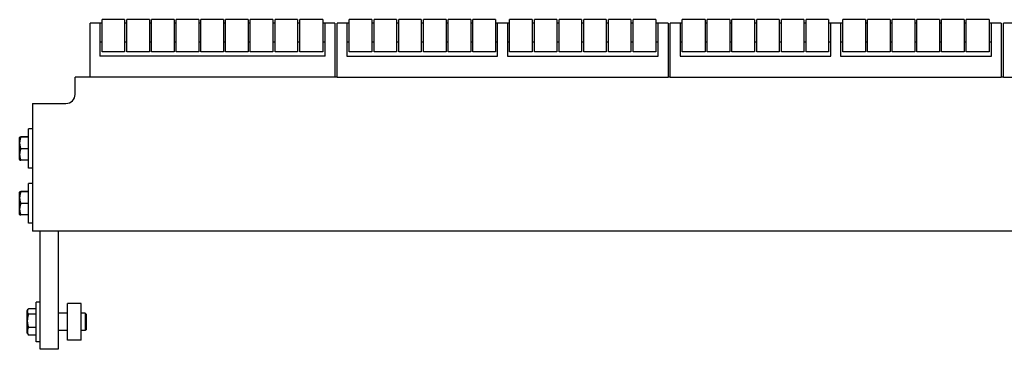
# Model space of a CAD drawing. Header units: inches. Extents: x 0 to 110, y 0 to 85.
# Tile 4 of 7: x 59.82 to 73.29, y 30.3 to 34.81. Entities that reach past the tile are written whole.
import ezdxf

# ---------------------------------------------------------------- set-up
doc = ezdxf.new("R2010")
doc.units = ezdxf.units.IN
doc.header["$LTSCALE"] = 6.05
doc.header["$MEASUREMENT"] = 0
for name, color, linetype in [('518353_WW_518353_22_BL4', 7, 'CONTINUOUS'), ('520309_BL0', 7, 'CONTINUOUS'), ('532387_BL3', 7, 'CONTINUOUS'), ('807_1829_14_1_SOLID1_BL24', 7, 'CONTINUOUS'), ('807_1829_1_1_SOLID1_BL20', 7, 'CONTINUOUS'), ('807_1829_1_SOLID1_BL17', 7, 'CONTINUOUS'), ('807_1829_23_1_SOLID1_BL14', 7, 'CONTINUOUS'), ('807_1829_27_1_SOLID1_BL33', 7, 'CONTINUOUS'), ('807_1829_3_1_SOLID1_BL27', 7, 'CONTINUOUS'), ('807_1829_5_1_SOLID1_BL30', 7, 'CONTINUOUS'), ('807_1829_6_1_SOLID1_BL11', 7, 'CONTINUOUS'), ('807_1829_8_1_SOLID1_BL36', 7, 'CONTINUOUS'), ('807_1830_11_1_SOLID1_BL40', 7, 'CONTINUOUS'), ('807_1830_11_1_SOLID1_BL78', 7, 'CONTINUOUS'), ('807_1830_12_1_SOLID1_BL100', 7, 'CONTINUOUS'), ('807_1830_12_1_SOLID1_BL61', 7, 'CONTINUOUS'), ('807_1830_13_1_SOLID1_BL55', 7, 'CONTINUOUS'), ('807_1830_13_1_SOLID1_BL94', 7, 'CONTINUOUS'), ('807_1830_19_1_SOLID1_BL58', 7, 'CONTINUOUS'), ('807_1830_19_1_SOLID1_BL97', 7, 'CONTINUOUS'), ('807_1830_1_SOLID1_BL105', 7, 'CONTINUOUS'), ('807_1830_1_SOLID1_BL64', 7, 'CONTINUOUS'), ('807_1830_20_1_SOLID1_BL111', 7, 'CONTINUOUS'), ('807_1830_20_1_SOLID1_BL70', 7, 'CONTINUOUS'), ('807_1830_22_1_SOLID1_BL104', 7, 'CONTINUOUS'), ('807_1830_22_1_SOLID1_BL39', 7, 'CONTINUOUS'), ('807_1830_22_1_SOLID1_BL77', 7, 'CONTINUOUS'), ('807_1830_29_1_SOLID1_BL164', 7, 'CONTINUOUS'), ('807_1830_29_1_SOLID1_BL73', 7, 'CONTINUOUS'), ('807_1830_30_1_SOLID1_BL43', 7, 'CONTINUOUS'), ('807_1830_30_1_SOLID1_BL81', 7, 'CONTINUOUS'), ('807_1830_34_1_SOLID1_BL46', 7, 'CONTINUOUS'), ('807_1830_34_1_SOLID1_BL85', 7, 'CONTINUOUS'), ('807_1830_35_1_SOLID1_BL52', 7, 'CONTINUOUS'), ('807_1830_35_1_SOLID1_BL91', 7, 'CONTINUOUS'), ('807_1830_4_1_SOLID1_BL108', 7, 'CONTINUOUS'), ('807_1830_4_1_SOLID1_BL67', 7, 'CONTINUOUS'), ('807_1830_5_1_SOLID1_BL49', 7, 'CONTINUOUS'), ('807_1830_5_1_SOLID1_BL88', 7, 'CONTINUOUS'), ('960616MSSF_BL2', 7, 'CONTINUOUS'), ('960616MSSF_BL5', 7, 'CONTINUOUS'), ('960616MSSF_BL6', 7, 'CONTINUOUS'), ('CUT_EXTRUDE1_1__BL8', 7, 'CONTINUOUS')]:
    doc.layers.add(name, color=color, linetype=linetype)

# ---------------------------------------------------------------- blocks, each defined once
blk = doc.blocks.new('520309_BL0', base_point=(44.456, 42.648))
at = {"layer": '520309_BL0', "color": 7, "linetype": 'CONTINUOUS'}
for p, q in [((60.094, 30.299), (60.094, 31.916)), ((60.344, 31.916), (60.344, 30.299)), ((60.344, 30.299), (60.094, 30.299))]:
    blk.add_line(p, q, dxfattribs=at)
blk = doc.blocks.new('960616MSSF_BL2', base_point=(45.51, 42.89))
at = {"layer": '960616MSSF_BL2', "color": 7, "linetype": 'CONTINUOUS'}
for p, q in [((60.039, 30.403), (60.039, 30.944)), ((60.094, 30.944), (60.039, 30.944)), ((59.92, 30.825), (59.933, 30.847)), ((59.92, 30.522), (59.92, 30.825)), ((59.933, 30.847), (59.938, 30.855)), ((60.039, 30.855), (59.938, 30.855)), ((60.039, 30.779), (59.938, 30.779)), ((60.469, 30.792), (60.344, 30.792)), ((60.712, 30.792), (60.657, 30.792)), ((60.712, 30.792), (60.712, 30.555)), ((60.724, 30.78), (60.712, 30.792)), ((60.724, 30.78), (60.724, 30.567)), ((60.039, 30.598), (59.938, 30.598)), ((59.92, 30.522), (59.933, 30.5)), ((59.933, 30.5), (59.938, 30.493)), ((60.039, 30.493), (59.938, 30.493)), ((60.469, 30.555), (60.344, 30.555)), ((60.712, 30.555), (60.657, 30.555)), ((60.724, 30.567), (60.712, 30.555)), ((60.094, 30.403), (60.039, 30.403))]:
    blk.add_line(p, q, dxfattribs=at)
for points, knots in [([(59.938, 30.779), (59.936, 30.782), (59.933, 30.787), (59.928, 30.795), (59.926, 30.803), (59.925, 30.808), (59.924, 30.813), (59.924, 30.817), (59.924, 30.823), (59.926, 30.83), (59.929, 30.839), (59.931, 30.844), (59.933, 30.847)], [0, 0, 0, 0, 0.135241, 0.264562, 0.388301, 0.448544, 0.508055, 0.567196, 0.626366, 0.746217, 0.870279, 1, 1, 1, 1]), ([(59.938, 30.598), (59.936, 30.605), (59.932, 30.62), (59.927, 30.643), (59.925, 30.665), (59.924, 30.688), (59.925, 30.711), (59.927, 30.734), (59.932, 30.757), (59.936, 30.772), (59.938, 30.779)], [0, 0, 0, 0, 0.125019, 0.250023, 0.375015, 0.5, 0.624985, 0.749977, 0.874981, 1, 1, 1, 1]), ([(59.938, 30.493), (59.936, 30.497), (59.932, 30.505), (59.928, 30.518), (59.925, 30.532), (59.924, 30.545), (59.925, 30.559), (59.928, 30.572), (59.932, 30.585), (59.936, 30.594), (59.938, 30.598)], [0, 0, 0, 0, 0.128962, 0.254921, 0.378248, 0.500004, 0.621761, 0.745092, 0.871044, 1, 1, 1, 1])]:
    blk.add_open_spline(points, degree=3, knots=knots, dxfattribs=at)
blk = doc.blocks.new('532387_BL3', base_point=(44.987, 42.867))
at = {"layer": '532387_BL3', "color": 7, "linetype": 'CONTINUOUS'}
for p, q in [((60.469, 30.424), (60.469, 30.924)), ((60.657, 30.924), (60.469, 30.924)), ((60.657, 30.424), (60.657, 30.924)), ((60.657, 30.424), (60.469, 30.424))]:
    blk.add_line(p, q, dxfattribs=at)
blk = doc.blocks.new('518353_WW_518353_22_BL4', base_point=(57.781, 54.864))
at = {"layer": '518353_WW_518353_22_BL4', "color": 7, "linetype": 'CONTINUOUS'}
for p, q in [((60.574, 33.791), (60.574, 34.024)), ((60.779, 34.024), (60.574, 34.024)), ((64.159, 34.024), (64.129, 34.024)), ((68.719, 34.024), (68.689, 34.024)), ((73.279, 34.024), (73.249, 34.024)), ((59.989, 33.666), (59.989, 31.916)), ((59.989, 33.666), (60.449, 33.666)), ((83.159, 31.916), (59.989, 31.916))]:
    blk.add_line(p, q, dxfattribs=at)
blk.add_arc((60.449, 33.791), 0.125, 270, 360, dxfattribs=at)
blk = doc.blocks.new('960616MSSF_BL5', base_point=(46.248, 32.299))
at = {"layer": '960616MSSF_BL5', "color": 7, "linetype": 'CONTINUOUS'}
for p, q in [((59.934, 32.028), (59.934, 32.569)), ((59.989, 32.569), (59.934, 32.569)), ((59.815, 32.45), (59.819, 32.456)), ((59.815, 32.147), (59.815, 32.45)), ((59.934, 32.458), (59.833, 32.458)), ((59.934, 32.454), (59.833, 32.454)), ((59.934, 32.294), (59.833, 32.294)), ((59.815, 32.147), (59.819, 32.141)), ((59.934, 32.139), (59.833, 32.139)), ((59.989, 32.028), (59.934, 32.028))]:
    blk.add_line(p, q, dxfattribs=at)
for points, knots in [([(59.819, 32.456), (59.819, 32.456), (59.819, 32.456), (59.819, 32.456), (59.82, 32.456), (59.82, 32.457), (59.822, 32.457), (59.823, 32.457), (59.825, 32.457), (59.828, 32.458), (59.83, 32.458), (59.832, 32.458), (59.833, 32.458)], [0, 0, 0, 0, 0.012741, 0.031909, 0.058175, 0.09171, 0.180339, 0.296632, 0.438892, 0.604981, 0.792708, 1, 1, 1, 1]), ([(59.833, 32.454), (59.832, 32.454), (59.83, 32.454), (59.827, 32.454), (59.825, 32.455), (59.823, 32.455), (59.822, 32.455), (59.822, 32.455), (59.821, 32.455), (59.82, 32.455), (59.82, 32.456), (59.819, 32.456), (59.819, 32.456), (59.819, 32.456), (59.819, 32.456), (59.819, 32.456), (59.819, 32.456), (59.819, 32.456)], [0, 0, 0, 0, 0.220696, 0.418669, 0.591253, 0.667138, 0.735607, 0.796352, 0.849137, 0.893748, 0.930011, 0.957882, 0.977585, 0.98465, 0.99023, 0.995001, 1, 1, 1, 1]), ([(59.833, 32.294), (59.831, 32.301), (59.827, 32.314), (59.822, 32.334), (59.82, 32.354), (59.819, 32.374), (59.82, 32.394), (59.822, 32.415), (59.827, 32.434), (59.831, 32.447), (59.833, 32.454)], [0, 0, 0, 0, 0.125633, 0.250781, 0.375513, 0.5, 0.624487, 0.749219, 0.874368, 1, 1, 1, 1]), ([(59.833, 32.139), (59.831, 32.145), (59.827, 32.158), (59.822, 32.177), (59.82, 32.197), (59.819, 32.217), (59.82, 32.236), (59.822, 32.256), (59.827, 32.275), (59.831, 32.288), (59.833, 32.294)], [0, 0, 0, 0, 0.125779, 0.250962, 0.375633, 0.500001, 0.624369, 0.74904, 0.874222, 1, 1, 1, 1]), ([(59.819, 32.141), (59.819, 32.141), (59.819, 32.141), (59.819, 32.141), (59.82, 32.141), (59.82, 32.14), (59.822, 32.14), (59.823, 32.14), (59.825, 32.14), (59.828, 32.14), (59.83, 32.139), (59.832, 32.139), (59.833, 32.139)], [0, 0, 0, 0, 0.012741, 0.031909, 0.058175, 0.09171, 0.180339, 0.296632, 0.438892, 0.604981, 0.792708, 1, 1, 1, 1])]:
    blk.add_open_spline(points, degree=3, knots=knots, dxfattribs=at)
blk = doc.blocks.new('960616MSSF_BL6', base_point=(46.248, 44.003))
at = {"layer": '960616MSSF_BL6', "color": 7, "linetype": 'CONTINUOUS'}
for p, q in [((59.934, 32.778), (59.934, 33.319)), ((59.989, 33.319), (59.934, 33.319)), ((59.815, 33.2), (59.819, 33.206)), ((59.815, 32.897), (59.815, 33.2)), ((59.934, 33.208), (59.833, 33.208)), ((59.934, 33.204), (59.833, 33.204)), ((59.934, 33.044), (59.833, 33.044)), ((59.815, 32.897), (59.819, 32.891)), ((59.934, 32.889), (59.833, 32.889)), ((59.989, 32.778), (59.934, 32.778))]:
    blk.add_line(p, q, dxfattribs=at)
for points, knots in [([(59.819, 33.206), (59.819, 33.206), (59.819, 33.206), (59.819, 33.206), (59.82, 33.206), (59.82, 33.207), (59.822, 33.207), (59.823, 33.207), (59.825, 33.207), (59.828, 33.208), (59.83, 33.208), (59.832, 33.208), (59.833, 33.208)], [0, 0, 0, 0, 0.012741, 0.031909, 0.058175, 0.09171, 0.180339, 0.296632, 0.438892, 0.604981, 0.792708, 1, 1, 1, 1]), ([(59.833, 33.204), (59.832, 33.204), (59.83, 33.204), (59.827, 33.204), (59.825, 33.205), (59.823, 33.205), (59.822, 33.205), (59.822, 33.205), (59.821, 33.205), (59.82, 33.205), (59.82, 33.206), (59.819, 33.206), (59.819, 33.206), (59.819, 33.206), (59.819, 33.206), (59.819, 33.206), (59.819, 33.206), (59.819, 33.206)], [0, 0, 0, 0, 0.220696, 0.418669, 0.591253, 0.667138, 0.735607, 0.796352, 0.849137, 0.893748, 0.930011, 0.957882, 0.977585, 0.98465, 0.99023, 0.995001, 1, 1, 1, 1]), ([(59.833, 33.044), (59.831, 33.051), (59.827, 33.064), (59.822, 33.084), (59.82, 33.104), (59.819, 33.124), (59.82, 33.144), (59.822, 33.165), (59.827, 33.184), (59.831, 33.197), (59.833, 33.204)], [0, 0, 0, 0, 0.125633, 0.250781, 0.375513, 0.5, 0.624487, 0.749219, 0.874368, 1, 1, 1, 1]), ([(59.833, 32.889), (59.831, 32.895), (59.827, 32.908), (59.822, 32.927), (59.82, 32.947), (59.819, 32.967), (59.82, 32.986), (59.822, 33.006), (59.827, 33.025), (59.831, 33.038), (59.833, 33.044)], [0, 0, 0, 0, 0.125779, 0.250962, 0.375633, 0.500001, 0.624369, 0.74904, 0.874222, 1, 1, 1, 1]), ([(59.819, 32.891), (59.819, 32.891), (59.819, 32.891), (59.819, 32.891), (59.82, 32.891), (59.82, 32.89), (59.822, 32.89), (59.823, 32.89), (59.825, 32.89), (59.828, 32.89), (59.83, 32.889), (59.832, 32.889), (59.833, 32.889)], [0, 0, 0, 0, 0.012741, 0.031909, 0.058175, 0.09171, 0.180339, 0.296632, 0.438892, 0.604981, 0.792708, 1, 1, 1, 1])]:
    blk.add_open_spline(points, degree=3, knots=knots, dxfattribs=at)
blk = doc.blocks.new('CUT_EXTRUDE1_1__BL8', base_point=(47.257, 46.403))
at = {"layer": 'CUT_EXTRUDE1_1__BL8', "color": 7, "linetype": 'CONTINUOUS'}
for p, q in [((60.779, 34.024), (60.779, 34.764)), ((60.944, 34.764), (60.779, 34.764)), ((60.914, 34.764), (60.914, 34.314)), ((61.282, 34.764), (61.252, 34.764)), ((61.62, 34.764), (61.59, 34.764)), ((61.958, 34.764), (61.928, 34.764)), ((62.296, 34.764), (62.266, 34.764)), ((62.634, 34.764), (62.604, 34.764)), ((62.972, 34.764), (62.942, 34.764)), ((63.31, 34.764), (63.28, 34.764)), ((63.648, 34.764), (63.618, 34.764)), ((64.129, 34.764), (63.964, 34.764)), ((63.994, 34.314), (63.994, 34.764)), ((64.129, 34.764), (64.129, 34.024)), ((60.944, 34.507), (60.914, 34.507)), ((61.282, 34.507), (61.252, 34.507)), ((61.62, 34.507), (61.59, 34.507)), ((61.958, 34.507), (61.928, 34.507)), ((62.296, 34.507), (62.266, 34.507)), ((62.634, 34.507), (62.604, 34.507)), ((62.972, 34.507), (62.942, 34.507)), ((63.31, 34.507), (63.28, 34.507)), ((63.648, 34.507), (63.618, 34.507)), ((63.994, 34.507), (63.964, 34.507)), ((63.994, 34.314), (60.914, 34.314)), ((64.129, 34.024), (60.779, 34.024))]:
    blk.add_line(p, q, dxfattribs=at)
blk = doc.blocks.new('807_1829_6_1_SOLID1_BL11', base_point=(47.087, 45.138))
at = {"layer": '807_1829_6_1_SOLID1_BL11', "color": 7, "linetype": 'CONTINUOUS'}
for p, q in [((60.944, 34.371), (60.944, 34.814)), ((61.252, 34.814), (60.944, 34.814)), ((61.252, 34.814), (61.252, 34.371)), ((61.252, 34.371), (60.944, 34.371))]:
    blk.add_line(p, q, dxfattribs=at)
blk = doc.blocks.new('807_1829_23_1_SOLID1_BL14', base_point=(47.256, 45.307))
at = {"layer": '807_1829_23_1_SOLID1_BL14', "color": 7, "linetype": 'CONTINUOUS'}
for p, q in [((61.282, 34.371), (61.282, 34.814)), ((61.59, 34.814), (61.282, 34.814)), ((61.59, 34.814), (61.59, 34.371)), ((61.59, 34.371), (61.282, 34.371))]:
    blk.add_line(p, q, dxfattribs=at)
blk = doc.blocks.new('807_1829_1_SOLID1_BL17', base_point=(47.425, 45.476))
at = {"layer": '807_1829_1_SOLID1_BL17', "color": 7, "linetype": 'CONTINUOUS'}
for p, q in [((61.62, 34.371), (61.62, 34.814)), ((61.928, 34.814), (61.62, 34.814)), ((61.928, 34.814), (61.928, 34.371)), ((61.928, 34.371), (61.62, 34.371))]:
    blk.add_line(p, q, dxfattribs=at)
blk = doc.blocks.new('807_1829_1_1_SOLID1_BL20', base_point=(47.594, 45.645))
at = {"layer": '807_1829_1_1_SOLID1_BL20', "color": 7, "linetype": 'CONTINUOUS'}
for p, q in [((61.958, 34.371), (61.958, 34.814)), ((62.266, 34.814), (61.958, 34.814)), ((62.266, 34.814), (62.266, 34.371)), ((62.266, 34.371), (61.958, 34.371))]:
    blk.add_line(p, q, dxfattribs=at)
blk = doc.blocks.new('807_1829_14_1_SOLID1_BL24', base_point=(47.763, 45.814))
at = {"layer": '807_1829_14_1_SOLID1_BL24', "color": 7, "linetype": 'CONTINUOUS'}
for p, q in [((62.296, 34.371), (62.296, 34.814)), ((62.604, 34.814), (62.296, 34.814)), ((62.604, 34.814), (62.604, 34.371)), ((62.604, 34.371), (62.296, 34.371))]:
    blk.add_line(p, q, dxfattribs=at)
blk = doc.blocks.new('807_1829_3_1_SOLID1_BL27', base_point=(47.932, 45.983))
at = {"layer": '807_1829_3_1_SOLID1_BL27', "color": 7, "linetype": 'CONTINUOUS'}
for p, q in [((62.634, 34.371), (62.634, 34.814)), ((62.942, 34.814), (62.634, 34.814)), ((62.942, 34.814), (62.942, 34.371)), ((62.942, 34.371), (62.634, 34.371))]:
    blk.add_line(p, q, dxfattribs=at)
blk = doc.blocks.new('807_1829_5_1_SOLID1_BL30', base_point=(48.101, 46.152))
at = {"layer": '807_1829_5_1_SOLID1_BL30', "color": 7, "linetype": 'CONTINUOUS'}
for p, q in [((62.972, 34.371), (62.972, 34.814)), ((63.28, 34.814), (62.972, 34.814)), ((63.28, 34.814), (63.28, 34.371)), ((63.28, 34.371), (62.972, 34.371))]:
    blk.add_line(p, q, dxfattribs=at)
blk = doc.blocks.new('807_1829_27_1_SOLID1_BL33', base_point=(48.27, 46.321))
at = {"layer": '807_1829_27_1_SOLID1_BL33', "color": 7, "linetype": 'CONTINUOUS'}
for p, q in [((63.31, 34.371), (63.31, 34.814)), ((63.618, 34.814), (63.31, 34.814)), ((63.618, 34.814), (63.618, 34.371)), ((63.618, 34.371), (63.31, 34.371))]:
    blk.add_line(p, q, dxfattribs=at)
blk = doc.blocks.new('807_1829_8_1_SOLID1_BL36', base_point=(48.443, 46.494))
at = {"layer": '807_1829_8_1_SOLID1_BL36', "color": 7, "linetype": 'CONTINUOUS'}
for p, q in [((63.648, 34.371), (63.648, 34.814)), ((63.964, 34.814), (63.648, 34.814)), ((63.964, 34.814), (63.964, 34.371)), ((63.964, 34.371), (63.648, 34.371))]:
    blk.add_line(p, q, dxfattribs=at)
blk = doc.blocks.new('807_1830_22_1_SOLID1_BL39', base_point=(50.071, 48.683))
at = {"layer": '807_1830_22_1_SOLID1_BL39', "color": 7, "linetype": 'CONTINUOUS'}
for p, q in [((64.159, 34.024), (64.159, 34.764)), ((64.324, 34.764), (64.159, 34.764)), ((64.294, 34.764), (64.294, 34.314)), ((64.666, 34.764), (64.636, 34.764)), ((65.004, 34.764), (64.974, 34.764)), ((65.342, 34.764), (65.312, 34.764)), ((65.68, 34.764), (65.65, 34.764)), ((66.018, 34.764), (65.988, 34.764)), ((66.521, 34.764), (66.326, 34.764)), ((66.356, 34.314), (66.356, 34.764)), ((66.491, 34.764), (66.491, 34.314)), ((66.859, 34.764), (66.829, 34.764)), ((67.197, 34.764), (67.167, 34.764)), ((67.535, 34.764), (67.505, 34.764)), ((67.873, 34.764), (67.843, 34.764)), ((68.211, 34.764), (68.181, 34.764)), ((68.689, 34.764), (68.524, 34.764)), ((68.554, 34.314), (68.554, 34.764)), ((68.689, 34.764), (68.689, 34.024)), ((64.324, 34.507), (64.294, 34.507)), ((64.666, 34.507), (64.636, 34.507)), ((65.004, 34.507), (64.974, 34.507)), ((65.342, 34.507), (65.312, 34.507)), ((65.68, 34.507), (65.65, 34.507)), ((66.018, 34.507), (65.988, 34.507)), ((66.356, 34.507), (66.326, 34.507)), ((66.521, 34.507), (66.491, 34.507)), ((66.859, 34.507), (66.829, 34.507)), ((67.197, 34.507), (67.167, 34.507)), ((67.535, 34.507), (67.505, 34.507)), ((67.873, 34.507), (67.843, 34.507)), ((68.211, 34.507), (68.181, 34.507)), ((68.554, 34.507), (68.524, 34.507)), ((64.294, 34.314), (66.356, 34.314)), ((66.491, 34.314), (68.554, 34.314)), ((64.159, 34.024), (68.689, 34.024))]:
    blk.add_line(p, q, dxfattribs=at)
blk = doc.blocks.new('807_1830_11_1_SOLID1_BL40', base_point=(48.779, 46.83))
at = {"layer": '807_1830_11_1_SOLID1_BL40', "color": 7, "linetype": 'CONTINUOUS'}
for p, q in [((64.324, 34.371), (64.324, 34.814)), ((64.636, 34.814), (64.324, 34.814)), ((64.636, 34.814), (64.636, 34.371)), ((64.636, 34.371), (64.324, 34.371))]:
    blk.add_line(p, q, dxfattribs=at)
blk = doc.blocks.new('807_1830_30_1_SOLID1_BL43', base_point=(48.948, 46.999))
at = {"layer": '807_1830_30_1_SOLID1_BL43', "color": 7, "linetype": 'CONTINUOUS'}
for p, q in [((64.666, 34.371), (64.666, 34.814)), ((64.974, 34.814), (64.666, 34.814)), ((64.974, 34.814), (64.974, 34.371)), ((64.974, 34.371), (64.666, 34.371))]:
    blk.add_line(p, q, dxfattribs=at)
blk = doc.blocks.new('807_1830_34_1_SOLID1_BL46', base_point=(49.117, 47.168))
at = {"layer": '807_1830_34_1_SOLID1_BL46', "color": 7, "linetype": 'CONTINUOUS'}
for p, q in [((65.004, 34.371), (65.004, 34.814)), ((65.312, 34.814), (65.004, 34.814)), ((65.312, 34.814), (65.312, 34.371)), ((65.312, 34.371), (65.004, 34.371))]:
    blk.add_line(p, q, dxfattribs=at)
blk = doc.blocks.new('807_1830_5_1_SOLID1_BL49', base_point=(49.286, 47.337))
at = {"layer": '807_1830_5_1_SOLID1_BL49', "color": 7, "linetype": 'CONTINUOUS'}
for p, q in [((65.342, 34.371), (65.342, 34.814)), ((65.65, 34.814), (65.342, 34.814)), ((65.65, 34.814), (65.65, 34.371)), ((65.65, 34.371), (65.342, 34.371))]:
    blk.add_line(p, q, dxfattribs=at)
blk = doc.blocks.new('807_1830_35_1_SOLID1_BL52', base_point=(49.455, 47.506))
at = {"layer": '807_1830_35_1_SOLID1_BL52', "color": 7, "linetype": 'CONTINUOUS'}
for p, q in [((65.68, 34.371), (65.68, 34.814)), ((65.988, 34.814), (65.68, 34.814)), ((65.988, 34.814), (65.988, 34.371)), ((65.988, 34.371), (65.68, 34.371))]:
    blk.add_line(p, q, dxfattribs=at)
blk = doc.blocks.new('807_1830_13_1_SOLID1_BL55', base_point=(49.624, 47.675))
at = {"layer": '807_1830_13_1_SOLID1_BL55', "color": 7, "linetype": 'CONTINUOUS'}
for p, q in [((66.018, 34.371), (66.018, 34.814)), ((66.326, 34.814), (66.018, 34.814)), ((66.326, 34.814), (66.326, 34.371)), ((66.326, 34.371), (66.018, 34.371))]:
    blk.add_line(p, q, dxfattribs=at)
blk = doc.blocks.new('807_1830_19_1_SOLID1_BL58', base_point=(49.876, 47.926))
at = {"layer": '807_1830_19_1_SOLID1_BL58', "color": 7, "linetype": 'CONTINUOUS'}
for p, q in [((66.521, 34.371), (66.521, 34.814)), ((66.829, 34.814), (66.521, 34.814)), ((66.829, 34.814), (66.829, 34.371)), ((66.829, 34.371), (66.521, 34.371))]:
    blk.add_line(p, q, dxfattribs=at)
blk = doc.blocks.new('807_1830_12_1_SOLID1_BL61', base_point=(50.045, 48.095))
at = {"layer": '807_1830_12_1_SOLID1_BL61', "color": 7, "linetype": 'CONTINUOUS'}
for p, q in [((66.859, 34.371), (66.859, 34.814)), ((67.167, 34.814), (66.859, 34.814)), ((67.167, 34.814), (67.167, 34.371)), ((67.167, 34.371), (66.859, 34.371))]:
    blk.add_line(p, q, dxfattribs=at)
blk = doc.blocks.new('807_1830_1_SOLID1_BL64', base_point=(50.214, 48.264))
at = {"layer": '807_1830_1_SOLID1_BL64', "color": 7, "linetype": 'CONTINUOUS'}
for p, q in [((67.197, 34.371), (67.197, 34.814)), ((67.505, 34.814), (67.197, 34.814)), ((67.505, 34.814), (67.505, 34.371)), ((67.505, 34.371), (67.197, 34.371))]:
    blk.add_line(p, q, dxfattribs=at)
blk = doc.blocks.new('807_1830_4_1_SOLID1_BL67', base_point=(50.383, 48.433))
at = {"layer": '807_1830_4_1_SOLID1_BL67', "color": 7, "linetype": 'CONTINUOUS'}
for p, q in [((67.535, 34.371), (67.535, 34.814)), ((67.843, 34.814), (67.535, 34.814)), ((67.843, 34.814), (67.843, 34.371)), ((67.843, 34.371), (67.535, 34.371))]:
    blk.add_line(p, q, dxfattribs=at)
blk = doc.blocks.new('807_1830_20_1_SOLID1_BL70', base_point=(50.552, 48.602))
at = {"layer": '807_1830_20_1_SOLID1_BL70', "color": 7, "linetype": 'CONTINUOUS'}
for p, q in [((67.873, 34.371), (67.873, 34.814)), ((68.181, 34.814), (67.873, 34.814)), ((68.181, 34.814), (68.181, 34.371)), ((68.181, 34.371), (67.873, 34.371))]:
    blk.add_line(p, q, dxfattribs=at)
blk = doc.blocks.new('807_1830_29_1_SOLID1_BL73', base_point=(50.723, 48.774))
at = {"layer": '807_1830_29_1_SOLID1_BL73', "color": 7, "linetype": 'CONTINUOUS'}
for p, q in [((68.211, 34.371), (68.211, 34.814)), ((68.524, 34.814), (68.211, 34.814)), ((68.524, 34.814), (68.524, 34.371)), ((68.524, 34.371), (68.211, 34.371))]:
    blk.add_line(p, q, dxfattribs=at)
blk = doc.blocks.new('807_1830_22_1_SOLID1_BL77', base_point=(52.351, 50.963))
at = {"layer": '807_1830_22_1_SOLID1_BL77', "color": 7, "linetype": 'CONTINUOUS'}
for p, q in [((68.719, 34.024), (68.719, 34.764)), ((68.884, 34.764), (68.719, 34.764)), ((68.854, 34.764), (68.854, 34.314)), ((69.226, 34.764), (69.196, 34.764)), ((69.564, 34.764), (69.534, 34.764)), ((69.902, 34.764), (69.872, 34.764)), ((70.24, 34.764), (70.21, 34.764)), ((70.578, 34.764), (70.548, 34.764)), ((71.081, 34.764), (70.886, 34.764)), ((70.916, 34.314), (70.916, 34.764)), ((71.051, 34.764), (71.051, 34.314)), ((71.419, 34.764), (71.389, 34.764)), ((71.757, 34.764), (71.727, 34.764)), ((72.095, 34.764), (72.065, 34.764)), ((72.433, 34.764), (72.403, 34.764)), ((72.771, 34.764), (72.741, 34.764)), ((73.249, 34.764), (73.084, 34.764)), ((73.114, 34.314), (73.114, 34.764)), ((73.249, 34.764), (73.249, 34.024)), ((68.884, 34.507), (68.854, 34.507)), ((69.226, 34.507), (69.196, 34.507)), ((69.564, 34.507), (69.534, 34.507)), ((69.902, 34.507), (69.872, 34.507)), ((70.24, 34.507), (70.21, 34.507)), ((70.578, 34.507), (70.548, 34.507)), ((70.916, 34.507), (70.886, 34.507)), ((71.081, 34.507), (71.051, 34.507)), ((71.419, 34.507), (71.389, 34.507)), ((71.757, 34.507), (71.727, 34.507)), ((72.095, 34.507), (72.065, 34.507)), ((72.433, 34.507), (72.403, 34.507)), ((72.771, 34.507), (72.741, 34.507)), ((73.114, 34.507), (73.084, 34.507)), ((68.854, 34.314), (70.916, 34.314)), ((71.051, 34.314), (73.114, 34.314)), ((68.719, 34.024), (73.249, 34.024))]:
    blk.add_line(p, q, dxfattribs=at)
blk = doc.blocks.new('807_1830_11_1_SOLID1_BL78', base_point=(51.059, 49.11))
at = {"layer": '807_1830_11_1_SOLID1_BL78', "color": 7, "linetype": 'CONTINUOUS'}
for p, q in [((68.884, 34.371), (68.884, 34.814)), ((69.196, 34.814), (68.884, 34.814)), ((69.196, 34.814), (69.196, 34.371)), ((69.196, 34.371), (68.884, 34.371))]:
    blk.add_line(p, q, dxfattribs=at)
blk = doc.blocks.new('807_1830_30_1_SOLID1_BL81', base_point=(51.228, 49.279))
at = {"layer": '807_1830_30_1_SOLID1_BL81', "color": 7, "linetype": 'CONTINUOUS'}
for p, q in [((69.226, 34.371), (69.226, 34.814)), ((69.534, 34.814), (69.226, 34.814)), ((69.534, 34.814), (69.534, 34.371)), ((69.534, 34.371), (69.226, 34.371))]:
    blk.add_line(p, q, dxfattribs=at)
blk = doc.blocks.new('807_1830_34_1_SOLID1_BL85', base_point=(51.397, 49.448))
at = {"layer": '807_1830_34_1_SOLID1_BL85', "color": 7, "linetype": 'CONTINUOUS'}
for p, q in [((69.564, 34.371), (69.564, 34.814)), ((69.872, 34.814), (69.564, 34.814)), ((69.872, 34.814), (69.872, 34.371)), ((69.872, 34.371), (69.564, 34.371))]:
    blk.add_line(p, q, dxfattribs=at)
blk = doc.blocks.new('807_1830_5_1_SOLID1_BL88', base_point=(51.566, 49.617))
at = {"layer": '807_1830_5_1_SOLID1_BL88', "color": 7, "linetype": 'CONTINUOUS'}
for p, q in [((69.902, 34.371), (69.902, 34.814)), ((70.21, 34.814), (69.902, 34.814)), ((70.21, 34.814), (70.21, 34.371)), ((70.21, 34.371), (69.902, 34.371))]:
    blk.add_line(p, q, dxfattribs=at)
blk = doc.blocks.new('807_1830_35_1_SOLID1_BL91', base_point=(51.735, 49.786))
at = {"layer": '807_1830_35_1_SOLID1_BL91', "color": 7, "linetype": 'CONTINUOUS'}
for p, q in [((70.24, 34.371), (70.24, 34.814)), ((70.548, 34.814), (70.24, 34.814)), ((70.548, 34.814), (70.548, 34.371)), ((70.548, 34.371), (70.24, 34.371))]:
    blk.add_line(p, q, dxfattribs=at)
blk = doc.blocks.new('807_1830_13_1_SOLID1_BL94', base_point=(51.904, 49.955))
at = {"layer": '807_1830_13_1_SOLID1_BL94', "color": 7, "linetype": 'CONTINUOUS'}
for p, q in [((70.578, 34.371), (70.578, 34.814)), ((70.886, 34.814), (70.578, 34.814)), ((70.886, 34.814), (70.886, 34.371)), ((70.886, 34.371), (70.578, 34.371))]:
    blk.add_line(p, q, dxfattribs=at)
blk = doc.blocks.new('807_1830_19_1_SOLID1_BL97', base_point=(52.156, 50.206))
at = {"layer": '807_1830_19_1_SOLID1_BL97', "color": 7, "linetype": 'CONTINUOUS'}
for p, q in [((71.081, 34.371), (71.081, 34.814)), ((71.389, 34.814), (71.081, 34.814)), ((71.389, 34.814), (71.389, 34.371)), ((71.389, 34.371), (71.081, 34.371))]:
    blk.add_line(p, q, dxfattribs=at)
blk = doc.blocks.new('807_1830_12_1_SOLID1_BL100', base_point=(52.325, 50.375))
at = {"layer": '807_1830_12_1_SOLID1_BL100', "color": 7, "linetype": 'CONTINUOUS'}
for p, q in [((71.419, 34.371), (71.419, 34.814)), ((71.727, 34.814), (71.419, 34.814)), ((71.727, 34.814), (71.727, 34.371)), ((71.727, 34.371), (71.419, 34.371))]:
    blk.add_line(p, q, dxfattribs=at)
blk = doc.blocks.new('807_1830_22_1_SOLID1_BL104', base_point=(54.631, 53.243))
at = {"layer": '807_1830_22_1_SOLID1_BL104', "color": 7, "linetype": 'CONTINUOUS'}
for p, q in [((73.279, 34.024), (73.279, 34.764)), ((73.444, 34.764), (73.279, 34.764)), ((73.279, 34.024), (77.809, 34.024))]:
    blk.add_line(p, q, dxfattribs=at)
blk = doc.blocks.new('807_1830_1_SOLID1_BL105', base_point=(52.494, 50.544))
at = {"layer": '807_1830_1_SOLID1_BL105', "color": 7, "linetype": 'CONTINUOUS'}
for p, q in [((71.757, 34.371), (71.757, 34.814)), ((72.065, 34.814), (71.757, 34.814)), ((72.065, 34.814), (72.065, 34.371)), ((72.065, 34.371), (71.757, 34.371))]:
    blk.add_line(p, q, dxfattribs=at)
blk = doc.blocks.new('807_1830_4_1_SOLID1_BL108', base_point=(52.663, 50.713))
at = {"layer": '807_1830_4_1_SOLID1_BL108', "color": 7, "linetype": 'CONTINUOUS'}
for p, q in [((72.095, 34.371), (72.095, 34.814)), ((72.403, 34.814), (72.095, 34.814)), ((72.403, 34.814), (72.403, 34.371)), ((72.403, 34.371), (72.095, 34.371))]:
    blk.add_line(p, q, dxfattribs=at)
blk = doc.blocks.new('807_1830_20_1_SOLID1_BL111', base_point=(52.832, 50.882))
at = {"layer": '807_1830_20_1_SOLID1_BL111', "color": 7, "linetype": 'CONTINUOUS'}
for p, q in [((72.433, 34.371), (72.433, 34.814)), ((72.741, 34.814), (72.433, 34.814)), ((72.741, 34.814), (72.741, 34.371)), ((72.741, 34.371), (72.433, 34.371))]:
    blk.add_line(p, q, dxfattribs=at)
blk = doc.blocks.new('807_1830_29_1_SOLID1_BL164', base_point=(53.003, 51.054))
at = {"layer": '807_1830_29_1_SOLID1_BL164', "color": 7, "linetype": 'CONTINUOUS'}
for p, q in [((72.771, 34.371), (72.771, 34.814)), ((73.084, 34.814), (72.771, 34.814)), ((73.084, 34.814), (73.084, 34.371)), ((73.084, 34.371), (72.771, 34.371))]:
    blk.add_line(p, q, dxfattribs=at)

msp = doc.modelspace()

# ---------------------------------------------------------------- block references
at = {"layer": '518353_WW_518353_22_BL4'}
msp.add_blockref('518353_WW_518353_22_BL4', (57.781, 54.864), dxfattribs=at)
at = {"layer": '520309_BL0'}
msp.add_blockref('520309_BL0', (44.456, 42.648), dxfattribs=at)
at = {"layer": '532387_BL3'}
msp.add_blockref('532387_BL3', (44.987, 42.867), dxfattribs=at)
at = {"layer": '807_1829_14_1_SOLID1_BL24'}
msp.add_blockref('807_1829_14_1_SOLID1_BL24', (47.763, 45.814), dxfattribs=at)
at = {"layer": '807_1829_1_1_SOLID1_BL20'}
msp.add_blockref('807_1829_1_1_SOLID1_BL20', (47.594, 45.645), dxfattribs=at)
at = {"layer": '807_1829_1_SOLID1_BL17'}
msp.add_blockref('807_1829_1_SOLID1_BL17', (47.425, 45.476), dxfattribs=at)
at = {"layer": '807_1829_23_1_SOLID1_BL14'}
msp.add_blockref('807_1829_23_1_SOLID1_BL14', (47.256, 45.307), dxfattribs=at)
at = {"layer": '807_1829_27_1_SOLID1_BL33'}
msp.add_blockref('807_1829_27_1_SOLID1_BL33', (48.27, 46.321), dxfattribs=at)
at = {"layer": '807_1829_3_1_SOLID1_BL27'}
msp.add_blockref('807_1829_3_1_SOLID1_BL27', (47.932, 45.983), dxfattribs=at)
at = {"layer": '807_1829_5_1_SOLID1_BL30'}
msp.add_blockref('807_1829_5_1_SOLID1_BL30', (48.101, 46.152), dxfattribs=at)
at = {"layer": '807_1829_6_1_SOLID1_BL11'}
msp.add_blockref('807_1829_6_1_SOLID1_BL11', (47.087, 45.138), dxfattribs=at)
at = {"layer": '807_1829_8_1_SOLID1_BL36'}
msp.add_blockref('807_1829_8_1_SOLID1_BL36', (48.443, 46.494), dxfattribs=at)
at = {"layer": '807_1830_11_1_SOLID1_BL40'}
msp.add_blockref('807_1830_11_1_SOLID1_BL40', (48.779, 46.83), dxfattribs=at)
at = {"layer": '807_1830_11_1_SOLID1_BL78'}
msp.add_blockref('807_1830_11_1_SOLID1_BL78', (51.059, 49.11), dxfattribs=at)
at = {"layer": '807_1830_12_1_SOLID1_BL100'}
msp.add_blockref('807_1830_12_1_SOLID1_BL100', (52.325, 50.375), dxfattribs=at)
at = {"layer": '807_1830_12_1_SOLID1_BL61'}
msp.add_blockref('807_1830_12_1_SOLID1_BL61', (50.045, 48.095), dxfattribs=at)
at = {"layer": '807_1830_13_1_SOLID1_BL55'}
msp.add_blockref('807_1830_13_1_SOLID1_BL55', (49.624, 47.675), dxfattribs=at)
at = {"layer": '807_1830_13_1_SOLID1_BL94'}
msp.add_blockref('807_1830_13_1_SOLID1_BL94', (51.904, 49.955), dxfattribs=at)
at = {"layer": '807_1830_19_1_SOLID1_BL58'}
msp.add_blockref('807_1830_19_1_SOLID1_BL58', (49.876, 47.926), dxfattribs=at)
at = {"layer": '807_1830_19_1_SOLID1_BL97'}
msp.add_blockref('807_1830_19_1_SOLID1_BL97', (52.156, 50.206), dxfattribs=at)
at = {"layer": '807_1830_1_SOLID1_BL105'}
msp.add_blockref('807_1830_1_SOLID1_BL105', (52.494, 50.544), dxfattribs=at)
at = {"layer": '807_1830_1_SOLID1_BL64'}
msp.add_blockref('807_1830_1_SOLID1_BL64', (50.214, 48.264), dxfattribs=at)
at = {"layer": '807_1830_20_1_SOLID1_BL111'}
msp.add_blockref('807_1830_20_1_SOLID1_BL111', (52.832, 50.882), dxfattribs=at)
at = {"layer": '807_1830_20_1_SOLID1_BL70'}
msp.add_blockref('807_1830_20_1_SOLID1_BL70', (50.552, 48.602), dxfattribs=at)
at = {"layer": '807_1830_22_1_SOLID1_BL104'}
msp.add_blockref('807_1830_22_1_SOLID1_BL104', (54.631, 53.243), dxfattribs=at)
at = {"layer": '807_1830_22_1_SOLID1_BL39'}
msp.add_blockref('807_1830_22_1_SOLID1_BL39', (50.071, 48.683), dxfattribs=at)
at = {"layer": '807_1830_22_1_SOLID1_BL77'}
msp.add_blockref('807_1830_22_1_SOLID1_BL77', (52.351, 50.963), dxfattribs=at)
at = {"layer": '807_1830_29_1_SOLID1_BL164'}
msp.add_blockref('807_1830_29_1_SOLID1_BL164', (53.003, 51.054), dxfattribs=at)
at = {"layer": '807_1830_29_1_SOLID1_BL73'}
msp.add_blockref('807_1830_29_1_SOLID1_BL73', (50.723, 48.774), dxfattribs=at)
at = {"layer": '807_1830_30_1_SOLID1_BL43'}
msp.add_blockref('807_1830_30_1_SOLID1_BL43', (48.948, 46.999), dxfattribs=at)
at = {"layer": '807_1830_30_1_SOLID1_BL81'}
msp.add_blockref('807_1830_30_1_SOLID1_BL81', (51.228, 49.279), dxfattribs=at)
at = {"layer": '807_1830_34_1_SOLID1_BL46'}
msp.add_blockref('807_1830_34_1_SOLID1_BL46', (49.117, 47.168), dxfattribs=at)
at = {"layer": '807_1830_34_1_SOLID1_BL85'}
msp.add_blockref('807_1830_34_1_SOLID1_BL85', (51.397, 49.448), dxfattribs=at)
at = {"layer": '807_1830_35_1_SOLID1_BL52'}
msp.add_blockref('807_1830_35_1_SOLID1_BL52', (49.455, 47.506), dxfattribs=at)
at = {"layer": '807_1830_35_1_SOLID1_BL91'}
msp.add_blockref('807_1830_35_1_SOLID1_BL91', (51.735, 49.786), dxfattribs=at)
at = {"layer": '807_1830_4_1_SOLID1_BL108'}
msp.add_blockref('807_1830_4_1_SOLID1_BL108', (52.663, 50.713), dxfattribs=at)
at = {"layer": '807_1830_4_1_SOLID1_BL67'}
msp.add_blockref('807_1830_4_1_SOLID1_BL67', (50.383, 48.433), dxfattribs=at)
at = {"layer": '807_1830_5_1_SOLID1_BL49'}
msp.add_blockref('807_1830_5_1_SOLID1_BL49', (49.286, 47.337), dxfattribs=at)
at = {"layer": '807_1830_5_1_SOLID1_BL88'}
msp.add_blockref('807_1830_5_1_SOLID1_BL88', (51.566, 49.617), dxfattribs=at)
at = {"layer": '960616MSSF_BL2'}
msp.add_blockref('960616MSSF_BL2', (45.51, 42.89), dxfattribs=at)
at = {"layer": '960616MSSF_BL5'}
msp.add_blockref('960616MSSF_BL5', (46.248, 32.299), dxfattribs=at)
at = {"layer": '960616MSSF_BL6'}
msp.add_blockref('960616MSSF_BL6', (46.248, 44.003), dxfattribs=at)
at = {"layer": 'CUT_EXTRUDE1_1__BL8'}
msp.add_blockref('CUT_EXTRUDE1_1__BL8', (47.257, 46.403), dxfattribs=at)

doc.saveas('drawing.dxf')
